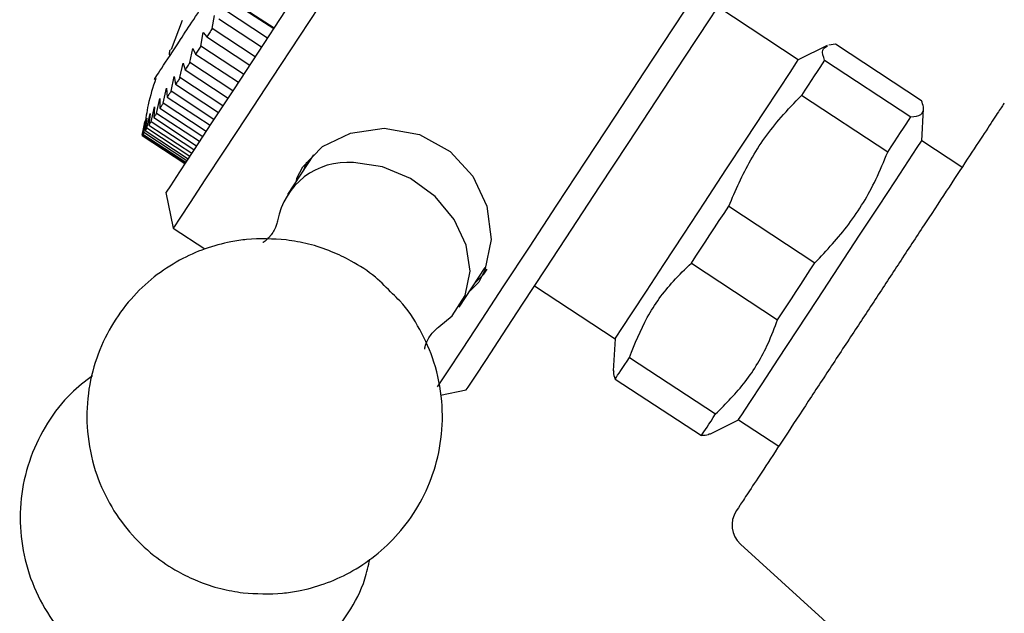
# Model space of a CAD drawing. Header units: millimetres. Extents: x 4096.18 to 4096.356, y 1727.865 to 1728.119.
# Tile 2 of 11: x 4096.18 to 4096.219, y 1727.892 to 1727.915. Entities that reach past the tile are written whole.
import ezdxf

# ---------------------------------------------------------------- set-up
doc = ezdxf.new("R2010")
doc.units = ezdxf.units.MM
doc.layers.add('SANINDUSA', color=3, linetype='Continuous')

msp = doc.modelspace()

# ---------------------------------------------------------------- linework, layer by layer
at = {"layer": 'SANINDUSA'}
for p, q in [((4096.188412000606, 1727.916344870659), (4096.190258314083, 1727.915132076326)), ((4096.188605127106, 1727.916258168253), (4096.190276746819, 1727.915160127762)), ((4096.190014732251, 1727.914761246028), (4096.188343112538, 1727.915859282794)), ((4096.210696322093, 1727.913915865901), (4096.207562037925, 1727.915974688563)), ((4096.186694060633, 1727.915441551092), (4096.186260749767, 1727.914321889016)), ((4096.187867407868, 1727.91513508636), (4096.187951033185, 1727.915643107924)), ((4096.188117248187, 1727.9155154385), (4096.1897888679, 1727.914417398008)), ((4096.187417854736, 1727.914450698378), (4096.187514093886, 1727.914977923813)), ((4096.187514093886, 1727.914977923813), (4096.187653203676, 1727.914808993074)), ((4096.189539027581, 1727.914037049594), (4096.187867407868, 1727.91513508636)), ((4096.187653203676, 1727.914808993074), (4096.189324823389, 1727.913710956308)), ((4096.211881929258, 1727.914502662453), (4096.212139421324, 1727.914535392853)), ((4096.212139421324, 1727.914535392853), (4096.215497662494, 1727.912329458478)), ((4096.186242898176, 1727.91432822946), (4096.186236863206, 1727.914319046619)), ((4096.186996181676, 1727.913808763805), (4096.187105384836, 1727.914355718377)), ((4096.187105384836, 1727.914355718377), (4096.187214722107, 1727.914141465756)), ((4096.187214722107, 1727.914141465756), (4096.18888634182, 1727.91304342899)), ((4096.189089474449, 1727.913352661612), (4096.187417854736, 1727.914450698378)), ((4096.211815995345, 1727.914479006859), (4096.210696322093, 1727.913915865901)), ((4096.186609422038, 1727.913219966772), (4096.186728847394, 1727.913782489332)), ((4096.186728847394, 1727.913782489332), (4096.186809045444, 1727.913523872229)), ((4096.18866780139, 1727.912710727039), (4096.186996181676, 1727.913808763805)), ((4096.211721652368, 1727.913899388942), (4096.215079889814, 1727.911693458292)), ((4096.186809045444, 1727.913523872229), (4096.188480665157, 1727.912425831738)), ((4096.186261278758, 1727.912689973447), (4096.186388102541, 1727.913263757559)), ((4096.186388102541, 1727.913263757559), (4096.186440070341, 1727.912962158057)), ((4096.1882810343, 1727.912121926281), (4096.186609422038, 1727.913219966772)), ((4096.185955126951, 1727.912223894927), (4096.186086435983, 1727.912804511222)), ((4096.186086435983, 1727.912804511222), (4096.186111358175, 1727.91246173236)), ((4096.187932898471, 1727.91159193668), (4096.186261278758, 1727.912689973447)), ((4096.186440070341, 1727.912962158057), (4096.188111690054, 1727.911864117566)), ((4096.185693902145, 1727.911826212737), (4096.185826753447, 1727.91240917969)), ((4096.185826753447, 1727.91240917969), (4096.185826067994, 1727.912027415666)), ((4096.187626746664, 1727.911125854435), (4096.185955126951, 1727.912223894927)), ((4096.186111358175, 1727.91246173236), (4096.187782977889, 1727.911363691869)), ((4096.214177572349, 1727.910319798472), (4096.210819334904, 1727.912525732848)), ((4096.185315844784, 1727.911250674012), (4096.185442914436, 1727.911824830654)), ((4096.185442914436, 1727.911824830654), (4096.185396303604, 1727.911373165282)), ((4096.185480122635, 1727.9115007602), (4096.185611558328, 1727.912081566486)), ((4096.185611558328, 1727.912081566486), (4096.18558694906, 1727.911663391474)), ((4096.187365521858, 1727.910728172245), (4096.185693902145, 1727.911826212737)), ((4096.185826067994, 1727.912027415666), (4096.187497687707, 1727.910929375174)), ((4096.215502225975, 1727.910759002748), (4096.215574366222, 1727.912010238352)), ((4096.185230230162, 1727.911501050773), (4096.185131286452, 1727.910969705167)), ((4096.185141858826, 1727.910985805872), (4096.185251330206, 1727.911533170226)), ((4096.185251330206, 1727.911533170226), (4096.18516770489, 1727.911025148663)), ((4096.185202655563, 1727.911078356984), (4096.185322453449, 1727.911641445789)), ((4096.185322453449, 1727.911641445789), (4096.185255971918, 1727.91115953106)), ((4096.187151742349, 1727.910402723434), (4096.185480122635, 1727.9115007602)), ((4096.18558694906, 1727.911663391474), (4096.187258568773, 1727.910565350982)), ((4096.186874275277, 1727.909980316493), (4096.185202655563, 1727.911078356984)), ((4096.185255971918, 1727.91115953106), (4096.186927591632, 1727.910061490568)), ((4096.186987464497, 1727.910152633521), (4096.185315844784, 1727.911250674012)), ((4096.185396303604, 1727.911373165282), (4096.187067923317, 1727.910275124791)), ((4096.185131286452, 1727.910969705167), (4096.186802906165, 1727.909871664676)), ((4096.186813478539, 1727.909887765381), (4096.185141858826, 1727.910985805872)), ((4096.18516770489, 1727.911025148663), (4096.186839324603, 1727.909927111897)), ((4096.217072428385, 1727.909727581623), (4096.215502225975, 1727.910759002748)), ((4096.191811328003, 1727.910210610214), (4096.19080058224, 1727.908671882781)), ((4096.191540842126, 1727.909928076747), (4096.191421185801, 1727.909616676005)), ((4096.186060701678, 1727.908741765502), (4096.186347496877, 1727.907356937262)), ((4096.207988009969, 1727.908215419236), (4096.21134625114, 1727.90600948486)), ((4096.186347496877, 1727.907356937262), (4096.187579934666, 1727.906547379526)), ((4096.197487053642, 1727.904279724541), (4096.198497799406, 1727.905818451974)), ((4096.206531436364, 1727.905997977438), (4096.209889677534, 1727.903792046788)), ((4096.198244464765, 1727.905250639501), (4096.197908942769, 1727.904921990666)), ((4096.200424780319, 1727.905109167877), (4096.203559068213, 1727.90305034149)), ((4096.203559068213, 1727.90305034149), (4096.203486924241, 1727.901799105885)), ((4096.204117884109, 1727.902323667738), (4096.20747612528, 1727.900117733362)), ((4096.203563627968, 1727.90147988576), (4096.206921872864, 1727.899273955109)), ((4096.19676083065, 1727.900848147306), (4096.197762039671, 1727.901055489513)), ((4096.207245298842, 1727.899330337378), (4096.208364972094, 1727.899893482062)), ((4096.208364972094, 1727.899893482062), (4096.209935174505, 1727.898862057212)), ((4096.208441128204, 1727.895051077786), (4096.222599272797, 1727.882168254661))]:
    msp.add_line(p, q, dxfattribs=at)
at = {"layer": 'SANINDUSA', "flags": 128}
for points in [[(4096.198523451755, 1727.927714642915), (4096.19852018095, 1727.927709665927), (4096.198384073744, 1727.927502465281), (4096.198052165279, 1727.926997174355), (4096.197535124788, 1727.926210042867), (4096.196849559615, 1727.925166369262), (4096.196017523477, 1727.92389969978), (4096.195065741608, 1727.922450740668), (4096.194024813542, 1727.920866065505), (4096.192928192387, 1727.919196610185), (4096.191811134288, 1727.91749602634), (4096.190709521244, 1727.915818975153), (4096.189658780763, 1727.914219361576), (4096.188692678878, 1727.912748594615), (4096.187842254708, 1727.911453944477), (4096.187134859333, 1727.910377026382), (4096.186593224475, 1727.909552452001), (4096.186234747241, 1727.909006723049), (4096.186070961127, 1727.908757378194), (4096.186060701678, 1727.908741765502)], [(4096.198481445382, 1727.925829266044), (4096.197701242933, 1727.924641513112), (4096.196789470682, 1727.923253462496), (4096.195772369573, 1727.921705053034), (4096.194679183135, 1727.920040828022), (4096.19354137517, 1727.918308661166), (4096.192391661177, 1727.916558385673), (4096.191263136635, 1727.914840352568), (4096.190188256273, 1727.913203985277), (4096.189197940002, 1727.911696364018), (4096.18832068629, 1727.910360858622), (4096.187581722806, 1727.909235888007), (4096.187002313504, 1727.90835381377), (4096.186599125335, 1727.907740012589), (4096.186383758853, 1727.907412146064), (4096.186347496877, 1727.907356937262)], [(4096.196646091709, 1727.901178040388), (4096.197032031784, 1727.901765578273), (4096.197611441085, 1727.90264765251), (4096.19835039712, 1727.903772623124), (4096.199227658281, 1727.905108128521), (4096.200217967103, 1727.906615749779), (4096.201292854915, 1727.90825211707), (4096.202421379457, 1727.909970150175), (4096.203571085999, 1727.911720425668), (4096.20470889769, 1727.913452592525), (4096.205802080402, 1727.915116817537), (4096.206819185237, 1727.916665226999), (4096.207730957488, 1727.918053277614), (4096.208511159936, 1727.919241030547)], [(4096.197762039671, 1727.901055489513), (4096.197829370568, 1727.901157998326), (4096.198091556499, 1727.90155714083), (4096.198543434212, 1727.902245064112), (4096.199170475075, 1727.90319965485), (4096.199952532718, 1727.904390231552), (4096.200864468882, 1727.905778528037), (4096.201876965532, 1727.907319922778), (4096.202957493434, 1727.908964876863), (4096.20407131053, 1727.910660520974), (4096.20518262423, 1727.912352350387), (4096.206255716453, 1727.913985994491), (4096.207256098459, 1727.915508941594), (4096.208151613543, 1727.916872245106), (4096.208913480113, 1727.918032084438)], [(4096.187867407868, 1727.91513508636), (4096.187840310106, 1727.915093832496), (4096.187813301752, 1727.915052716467), (4096.187786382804, 1727.915011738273), (4096.187759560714, 1727.914970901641), (4096.187732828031, 1727.914930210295), (4096.187706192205, 1727.91488966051), (4096.187679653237, 1727.914849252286), (4096.187653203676, 1727.914808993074)], [(4096.187417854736, 1727.914450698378), (4096.187392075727, 1727.914411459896), (4096.187366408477, 1727.914372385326), (4096.187340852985, 1727.914333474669), (4096.187315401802, 1727.91429473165), (4096.187290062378, 1727.914256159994), (4096.187264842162, 1727.914217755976), (4096.187239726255, 1727.914179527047), (4096.187214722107, 1727.914141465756)], [(4096.186996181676, 1727.913808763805), (4096.18697235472, 1727.913772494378), (4096.186948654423, 1727.913736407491), (4096.186925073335, 1727.913700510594), (4096.186901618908, 1727.913664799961), (4096.186878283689, 1727.913629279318), (4096.186855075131, 1727.91359395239), (4096.186832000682, 1727.913558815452), (4096.186809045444, 1727.913523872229)], [(4096.209945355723, 1727.912772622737), (4096.210374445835, 1727.913425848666), (4096.210628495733, 1727.91381261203), (4096.210696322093, 1727.913915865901)], [(4096.211721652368, 1727.913899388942), (4096.211630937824, 1727.913761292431), (4096.211533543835, 1727.913613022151), (4096.211429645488, 1727.913454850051), (4096.211319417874, 1727.913287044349), (4096.211203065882, 1727.913109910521), (4096.211080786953, 1727.912923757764), (4096.21095280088, 1727.912728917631), (4096.210819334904, 1727.912525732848)], [(4096.186609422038, 1727.913219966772), (4096.18658777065, 1727.913187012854), (4096.186566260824, 1727.913154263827), (4096.186544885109, 1727.913121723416), (4096.186523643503, 1727.913089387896), (4096.186502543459, 1727.913057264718), (4096.186481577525, 1727.913025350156), (4096.186460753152, 1727.912993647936), (4096.186440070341, 1727.912962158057)], [(4096.186261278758, 1727.912689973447), (4096.186242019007, 1727.912660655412), (4096.186222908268, 1727.912631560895), (4096.18620394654, 1727.91260268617), (4096.186185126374, 1727.912574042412), (4096.186166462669, 1727.912545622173), (4096.186147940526, 1727.912517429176), (4096.186129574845, 1727.912489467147), (4096.186111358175, 1727.91246173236)], [(4096.203559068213, 1727.90305034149), (4096.203601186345, 1727.903114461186), (4096.203822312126, 1727.903451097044), (4096.204221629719, 1727.904059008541), (4096.20477761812, 1727.9049054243), (4096.205460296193, 1727.905944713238), (4096.206232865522, 1727.90712084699), (4096.20705367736, 1727.908370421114), (4096.207878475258, 1727.909626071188), (4096.208662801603, 1727.910820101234), (4096.209364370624, 1727.911888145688), (4096.209945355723, 1727.912772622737)], [(4096.185955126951, 1727.912223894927), (4096.18593843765, 1727.912198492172), (4096.185921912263, 1727.912173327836), (4096.185905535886, 1727.912148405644), (4096.185889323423, 1727.912123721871), (4096.185873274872, 1727.912099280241), (4096.185857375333, 1727.912075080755), (4096.185841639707, 1727.912051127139), (4096.185826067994, 1727.912027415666)], [(4096.185693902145, 1727.911826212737), (4096.185679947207, 1727.911804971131), (4096.185666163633, 1727.911783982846), (4096.185652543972, 1727.91176324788), (4096.185639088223, 1727.911742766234), (4096.185625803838, 1727.911722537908), (4096.185612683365, 1727.911702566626), (4096.185599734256, 1727.91168285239), (4096.18558694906, 1727.911663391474)], [(4096.185480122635, 1727.9115007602), (4096.185469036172, 1727.911483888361), (4096.185458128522, 1727.911467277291), (4096.185447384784, 1727.911450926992), (4096.185436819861, 1727.911434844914), (4096.185426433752, 1727.911419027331), (4096.185416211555, 1727.911403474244), (4096.185406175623, 1727.911388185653), (4096.185396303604, 1727.911373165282)], [(4096.214177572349, 1727.910319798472), (4096.21431104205, 1727.910522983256), (4096.214439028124, 1727.910717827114), (4096.214561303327, 1727.91090397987), (4096.214677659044, 1727.911081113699), (4096.214787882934, 1727.911248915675), (4096.214891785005, 1727.911407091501), (4096.214989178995, 1727.911555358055), (4096.215079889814, 1727.911693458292)], [(4096.185202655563, 1727.911078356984), (4096.185197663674, 1727.911070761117), (4096.185192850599, 1727.911063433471), (4096.185188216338, 1727.911056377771), (4096.185183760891, 1727.911049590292), (4096.185179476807, 1727.91104307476), (4096.185175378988, 1727.911036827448), (4096.185171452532, 1727.911030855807), (4096.18516770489, 1727.911025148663)], [(4096.185315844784, 1727.911250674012), (4096.185307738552, 1727.9112383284), (4096.185299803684, 1727.911226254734), (4096.18529205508, 1727.911214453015), (4096.18528447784, 1727.911202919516), (4096.185277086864, 1727.911191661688), (4096.185269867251, 1727.911180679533), (4096.185262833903, 1727.911169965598), (4096.185255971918, 1727.91115953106)], [(4096.191142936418, 1727.909193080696), (4096.191158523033, 1727.909304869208), (4096.191390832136, 1727.909752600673), (4096.192166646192, 1727.910538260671), (4096.193252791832, 1727.911061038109), (4096.194559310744, 1727.91124795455), (4096.195937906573, 1727.911008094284), (4096.197133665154, 1727.910347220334), (4096.198010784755, 1727.909387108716), (4096.198557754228, 1727.908209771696), (4096.198730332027, 1727.906912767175), (4096.198488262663, 1727.905715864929), (4096.198244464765, 1727.905250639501), (4096.198244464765, 1727.905250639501)], [(4096.208364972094, 1727.899893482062), (4096.208367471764, 1727.899897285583), (4096.208494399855, 1727.900090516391), (4096.208806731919, 1727.900566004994), (4096.209287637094, 1727.90129811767), (4096.20991118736, 1727.902247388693), (4096.210643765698, 1727.903362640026), (4096.211445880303, 1727.904583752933), (4096.212274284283, 1727.905844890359), (4096.213084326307, 1727.907078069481), (4096.213832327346, 1727.908216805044), (4096.214477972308, 1727.909199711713), (4096.214986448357, 1727.909973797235), (4096.215330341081, 1727.910497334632), (4096.215491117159, 1727.910742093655), (4096.215502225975, 1727.910759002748)], [(4096.196690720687, 1727.903508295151), (4096.197215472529, 1727.903936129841), (4096.197721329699, 1727.904730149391), (4096.197909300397, 1727.905679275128), (4096.197762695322, 1727.906699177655), (4096.19729453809, 1727.907699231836), (4096.196546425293, 1727.908590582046), (4096.195584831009, 1727.909294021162), (4096.194495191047, 1727.90974704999), (4096.193374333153, 1727.909909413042)], [(4096.206531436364, 1727.905997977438), (4096.206708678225, 1727.906267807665), (4096.20688794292, 1727.906540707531), (4096.207068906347, 1727.906816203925), (4096.207251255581, 1727.907093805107), (4096.207434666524, 1727.907373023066), (4096.207618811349, 1727.907653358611), (4096.207803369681, 1727.907934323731), (4096.207988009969, 1727.908215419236)], [(4096.198107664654, 1727.905224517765), (4096.198438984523, 1727.905567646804), (4096.198581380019, 1727.905763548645)], [(4096.209889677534, 1727.903792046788), (4096.210066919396, 1727.90406187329), (4096.210246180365, 1727.904334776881), (4096.210427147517, 1727.904610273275), (4096.210609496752, 1727.904887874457), (4096.210792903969, 1727.90516708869), (4096.210977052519, 1727.905447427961), (4096.211161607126, 1727.905728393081), (4096.21134625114, 1727.90600948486)], [(4096.203563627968, 1727.90147988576), (4096.20360740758, 1727.901546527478), (4096.203658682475, 1727.901624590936), (4096.203717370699, 1727.901713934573), (4096.203783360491, 1727.901814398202), (4096.203856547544, 1727.901925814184), (4096.203936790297, 1727.902047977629), (4096.20402395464, 1727.90218067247), (4096.204117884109, 1727.902323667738)], [(4096.206921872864, 1727.899273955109), (4096.206965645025, 1727.899340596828), (4096.207016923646, 1727.899418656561), (4096.207075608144, 1727.899508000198), (4096.207141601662, 1727.899608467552), (4096.207214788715, 1727.899719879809), (4096.207295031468, 1727.899842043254), (4096.20738219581, 1727.899974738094), (4096.20747612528, 1727.900117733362)]]:
    msp.add_lwpolyline(points, dxfattribs=at)
at = {"layer": 'SANINDUSA'}
for centre, radius, start, end in [((4096.191491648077, 1727.90680475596), 0.007602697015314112, 146.6368982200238, 146.7820580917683), ((4096.193126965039, 1727.907161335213), 0.002759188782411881, 84.85638524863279, 169.9643710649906), ((4096.209114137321, 1727.895790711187), 0.001000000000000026, 146.7002200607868, 227.7002200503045)]:
    msp.add_arc(centre, radius, start, end, dxfattribs=at)
for points, knots in [([(4096.185637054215, 1727.913196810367), (4096.185631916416, 1727.913188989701), (4096.18555145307, 1727.913066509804), (4096.185854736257, 1727.913528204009), (4096.186559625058, 1727.91460131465), (4096.187699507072, 1727.91633662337), (4096.189080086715, 1727.918438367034), (4096.190559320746, 1727.920690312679), (4096.191656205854, 1727.922360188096), (4096.192199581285, 1727.92318739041), (4096.192329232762, 1727.923384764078)], [0, 0, 0, 0, 0.01068823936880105, 0.1673891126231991, 0.3240900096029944, 0.4807908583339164, 0.6374918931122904, 0.7941925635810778, 0.950893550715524, 1, 1, 1, 1]), ([(4096.186215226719, 1727.914286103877), (4096.186201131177, 1727.914234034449), (4096.186180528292, 1727.914157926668), (4096.186197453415, 1727.914082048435), (4096.186202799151, 1727.914058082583)], [0, 0, 0, 0, 0.6841537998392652, 1, 1, 1, 1]), ([(4096.211721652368, 1727.913899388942), (4096.211672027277, 1727.914047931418), (4096.211583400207, 1727.914313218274), (4096.21175378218, 1727.914410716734), (4096.211828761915, 1727.914453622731)], [0, 0, 0, 0, 0.5599315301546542, 1, 1, 1, 1]), ([(4096.185664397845, 1727.913188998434), (4096.185554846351, 1727.912846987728), (4096.185362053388, 1727.912245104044), (4096.185272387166, 1727.911619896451), (4096.18523367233, 1727.911349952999)], [0, 0, 0, 0, 0.5682338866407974, 1, 1, 1, 1]), ([(4096.207988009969, 1727.908215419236), (4096.208252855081, 1727.908826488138), (4096.208789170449, 1727.91006391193), (4096.209806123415, 1727.911480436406), (4096.210550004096, 1727.912247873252), (4096.210819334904, 1727.912525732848)], [0, 0, 0, 0, 0.3836175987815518, 0.7768314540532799, 1, 1, 1, 1]), ([(4096.218712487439, 1727.912224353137), (4096.218709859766, 1727.912220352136), (4096.218703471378, 1727.912210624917), (4096.218471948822, 1727.911858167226), (4096.218037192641, 1727.911196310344), (4096.217397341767, 1727.91022221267), (4096.216595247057, 1727.909001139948), (4096.21568275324, 1727.907611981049), (4096.214723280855, 1727.906151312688), (4096.213753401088, 1727.904674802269), (4096.212775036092, 1727.903185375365), (4096.211788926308, 1727.9016841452), (4096.210830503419, 1727.900225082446), (4096.209963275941, 1727.898904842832), (4096.209246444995, 1727.897813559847), (4096.208714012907, 1727.897003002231), (4096.208399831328, 1727.896524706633), (4096.208265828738, 1727.896320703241), (4096.208290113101, 1727.896357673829), (4096.208295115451, 1727.896365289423)], [0, 0, 0, 0, 0.04314408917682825, 0.1048917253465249, 0.1692065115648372, 0.234886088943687, 0.3005657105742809, 0.3648803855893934, 0.4266280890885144, 0.4848861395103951, 0.5431440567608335, 0.6048917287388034, 0.669206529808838, 0.7348860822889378, 0.8005656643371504, 0.8648803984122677, 0.926628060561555, 0.9848860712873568, 1, 1, 1, 1]), ([(4096.215079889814, 1727.911693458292), (4096.215228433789, 1727.911711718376), (4096.215529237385, 1727.911748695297), (4096.215609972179, 1727.912003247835), (4096.215527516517, 1727.912242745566), (4096.215497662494, 1727.912329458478)], [0, 0, 0, 0, 0.3836180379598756, 0.7768318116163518, 1, 1, 1, 1]), ([(4096.21134625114, 1727.90600948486), (4096.211801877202, 1727.906495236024), (4096.212724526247, 1727.907478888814), (4096.213620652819, 1727.908974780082), (4096.214029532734, 1727.909962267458), (4096.214177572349, 1727.910319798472)], [0, 0, 0, 0, 0.3836181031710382, 0.7768319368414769, 0.9999999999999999, 0.9999999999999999, 0.9999999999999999, 0.9999999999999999]), ([(4096.190408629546, 1727.907636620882), (4096.190408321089, 1727.907633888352), (4096.190405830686, 1727.907611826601), (4096.190334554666, 1727.907346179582), (4096.190120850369, 1727.907015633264), (4096.189867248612, 1727.9068054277), (4096.18984498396, 1727.90679619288), (4096.18983582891, 1727.906792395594)], [0, 0, 0, 0, 0.03325166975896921, 0.2684655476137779, 0.5800316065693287, 0.827312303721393, 1, 1, 1, 1]), ([(4096.19074733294, 1727.906899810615), (4096.190232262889, 1727.906931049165), (4096.189509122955, 1727.906974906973), (4096.18845163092, 1727.906812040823), (4096.187563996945, 1727.906572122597), (4096.18655289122, 1727.906119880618), (4096.185569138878, 1727.905469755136), (4096.184660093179, 1727.904605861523), (4096.183888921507, 1727.903538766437), (4096.183313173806, 1727.902290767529), (4096.18298586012, 1727.900897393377), (4096.182954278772, 1727.899405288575), (4096.183245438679, 1727.897951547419), (4096.18382024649, 1727.896628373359), (4096.184601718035, 1727.895507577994), (4096.185523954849, 1727.894617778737), (4096.18644095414, 1727.894002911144), (4096.187322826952, 1727.893581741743), (4096.18817162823, 1727.893295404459), (4096.188775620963, 1727.893198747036), (4096.189066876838, 1727.893152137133)], [0, 0, 0, 0, 0.07093394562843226, 0.09958872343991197, 0.1473572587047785, 0.1975034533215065, 0.2518810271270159, 0.3094147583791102, 0.3697354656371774, 0.4326089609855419, 0.497979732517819, 0.5660014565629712, 0.6371519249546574, 0.7009766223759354, 0.763917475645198, 0.824594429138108, 0.8768857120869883, 0.9156429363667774, 0.9593215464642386, 1, 1, 1, 1]), ([(4096.194892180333, 1727.904795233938), (4096.194675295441, 1727.905019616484), (4096.194194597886, 1727.905516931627), (4096.193370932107, 1727.906046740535), (4096.192492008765, 1727.906470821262), (4096.191642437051, 1727.906756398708), (4096.191038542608, 1727.906853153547), (4096.19074733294, 1727.906899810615)], [0, 0, 0, 0, 0.1968435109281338, 0.4362784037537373, 0.6137404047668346, 0.8137380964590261, 1, 1, 1, 1]), ([(4096.204117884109, 1727.902323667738), (4096.204329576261, 1727.902853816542), (4096.20475825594, 1727.90392737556), (4096.205634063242, 1727.905129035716), (4096.20629289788, 1727.905766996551), (4096.206531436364, 1727.905997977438)], [0, 0, 0, 0, 0.3836179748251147, 0.7768319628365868, 0.9999999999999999, 0.9999999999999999, 0.9999999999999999, 0.9999999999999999]), ([(4096.189066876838, 1727.893152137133), (4096.189581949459, 1727.89312089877), (4096.190305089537, 1727.893077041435), (4096.191362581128, 1727.893239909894), (4096.192250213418, 1727.893479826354), (4096.193261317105, 1727.893932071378), (4096.194245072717, 1727.894582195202), (4096.195154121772, 1727.895446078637), (4096.195925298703, 1727.896513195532), (4096.196500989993, 1727.897761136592), (4096.196828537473, 1727.899154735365), (4096.196859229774, 1727.900645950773), (4096.196571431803, 1727.902103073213), (4096.195985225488, 1727.903414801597), (4096.195414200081, 1727.904309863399), (4096.194986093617, 1727.904707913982), (4096.194892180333, 1727.904795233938)], [0, 0, 0, 0, 0.09075467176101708, 0.1274157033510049, 0.1885316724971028, 0.2526897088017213, 0.3222612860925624, 0.3958713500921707, 0.4730465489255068, 0.5534880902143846, 0.637125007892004, 0.7241532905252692, 0.8151846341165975, 0.8968427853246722, 0.977370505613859, 1, 1, 1, 1]), ([(4096.20747612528, 1727.900117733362), (4096.207878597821, 1727.900522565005), (4096.208693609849, 1727.901342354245), (4096.209448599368, 1727.902623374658), (4096.209772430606, 1727.903481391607), (4096.209889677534, 1727.903792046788)], [0, 0, 0, 0, 0.3836181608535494, 0.7768316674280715, 1, 1, 1, 1]), ([(4096.196145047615, 1727.902646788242), (4096.196144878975, 1727.902654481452), (4096.196144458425, 1727.902673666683), (4096.196222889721, 1727.902965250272), (4096.196431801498, 1727.903300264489), (4096.196661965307, 1727.903490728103), (4096.196684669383, 1727.903503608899), (4096.196688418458, 1727.903505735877)], [0, 0, 0, 0, 0.1573934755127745, 0.3925059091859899, 0.7039376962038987, 0.9511118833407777, 1, 1, 1, 1]), ([(4096.18320277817, 1727.901608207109), (4096.182914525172, 1727.901389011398), (4096.182234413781, 1727.900871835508), (4096.181411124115, 1727.899787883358), (4096.180750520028, 1727.898460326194), (4096.18039365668, 1727.89701339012), (4096.180349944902, 1727.895523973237), (4096.180624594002, 1727.894057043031), (4096.181205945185, 1727.892679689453), (4096.182071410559, 1727.891452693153), (4096.183196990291, 1727.890423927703), (4096.184408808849, 1727.889730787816), (4096.185435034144, 1727.889382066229), (4096.186458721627, 1727.88916798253), (4096.187441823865, 1727.889110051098), (4096.188677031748, 1727.889247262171), (4096.189876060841, 1727.889584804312), (4096.191151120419, 1727.890246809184), (4096.192289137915, 1727.89117972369), (4096.193197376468, 1727.892344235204), (4096.193788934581, 1727.893462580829), (4096.193947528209, 1727.89420365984), (4096.194002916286, 1727.894462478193)], [0, 0, 0, 0, 0.04080676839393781, 0.09628051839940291, 0.1518872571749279, 0.2075664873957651, 0.2632991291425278, 0.3190877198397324, 0.3749603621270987, 0.4310023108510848, 0.4875015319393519, 0.5459986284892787, 0.58742764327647, 0.6094856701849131, 0.6641322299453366, 0.6977634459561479, 0.7496793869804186, 0.8039136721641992, 0.8590767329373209, 0.914550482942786, 0.9701571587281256, 1, 1, 1, 1]), ([(4096.203515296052, 1727.901797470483), (4096.20350473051, 1727.90177637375), (4096.203468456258, 1727.901703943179), (4096.20352415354, 1727.901572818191), (4096.203563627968, 1727.90147988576)], [0, 0, 0, 0, 0.2912683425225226, 1, 1, 1, 1]), ([(4096.207232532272, 1727.899355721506), (4096.207217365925, 1727.899337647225), (4096.207165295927, 1727.899275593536), (4096.207022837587, 1727.899274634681), (4096.206921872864, 1727.899273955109)], [0, 0, 0, 0, 0.2912684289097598, 0.9999999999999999, 0.9999999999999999, 0.9999999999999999, 0.9999999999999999])]:
    msp.add_open_spline(points, degree=3, knots=knots, dxfattribs=at)

doc.saveas('drawing.dxf')
